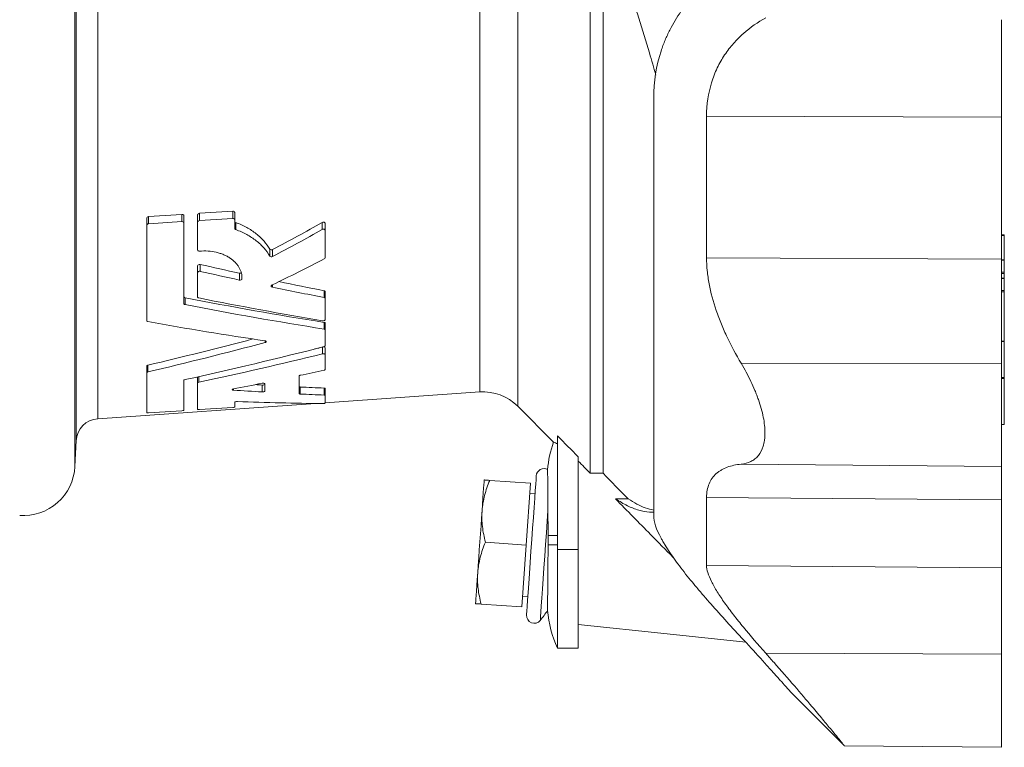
# Model space of a CAD drawing. Header units: millimetres. Extents: x 15 to 811, y -115 to 711.
# Tile 2 of 7: x 188 to 379, y -105 to 36. Entities that reach past the tile are written whole.
import ezdxf

# ---------------------------------------------------------------- set-up
doc = ezdxf.new("R2010")
doc.units = ezdxf.units.MM

msp = doc.modelspace()

# ---------------------------------------------------------------- linework, layer by layer
at = {"color": 8, "linetype": 'Continuous', "lineweight": 0}
for p, q in [((199.09, 64.83), (199.09, -50.84)), ((199.35, -45.81), (199.35, 64.83)), ((203.53, 64.83), (203.53, -41.56)), ((277.48, -36.39), (277.48, 52.8)), ((284.86, -39.15), (284.86, 50.97)), ((378.55, 16.84), (321.41, 17)), ((223.21, -3.19), (223.21, -1.8)), ((229.69, -2.78), (229.69, -1.38)), ((213.35, -3.83), (213.35, -2.44)), ((219.83, -3.41), (219.83, -2.02)), ((230.24, -4.96), (230.24, -3.58)), ((247, -4.93), (247, -3.56)), ((379.06, -6.08), (378.55, -6.08)), ((236.85, -10.09), (236.85, -8.74)), ((237.37, -10.18), (237.37, -8.83)), ((378.55, -10.66), (321.41, -10.4)), ((379.06, -10.85), (378.55, -10.85)), ((223.35, -13.03), (223.35, -11.7)), ((379.06, -13.18), (378.55, -13.18)), ((230.94, -14.72), (230.94, -13.39)), ((379.06, -13.44), (378.55, -13.44)), ((379.06, -14.4), (378.55, -14.4)), ((237.33, -16.08), (237.33, -15.64)), ((247.33, -18.1), (247.33, -16.79)), ((379.06, -16.73), (378.55, -16.73)), ((379.06, -16.99), (378.55, -16.99)), ((220.42, -19.45), (220.42, -18.13)), ((247.33, -24.21), (247.33, -22.9)), ((235.92, -26.81), (235.92, -26.48)), ((379.06, -26.55), (378.55, -26.55)), ((247.06, -29), (247.06, -27.69)), ((213.22, -32.5), (213.22, -31.2)), ((378.55, -30.85), (328.11, -30.83)), ((223.07, -34.5), (223.07, -33.41)), ((379.06, -33.59), (378.55, -33.59)), ((379.06, -33.79), (378.55, -33.79)), ((229.79, -36.02), (229.79, -35.81)), ((235.36, -36.38), (235.36, -35.04)), ((242.74, -36.78), (242.74, -35.43)), ((247.33, -36.98), (247.33, -35.62)), ((379.06, -42.65), (378.55, -42.65)), ((378.55, -50.79), (328.11, -50.36)), ((378.55, -57.25), (321.41, -56.82)), ((290.72, -64.17), (292.55, -64.17)), ((290.72, -65.97), (292.55, -65.97)), ((296.55, -66.85), (292.55, -66.85)), ((378.55, -70.44), (321.41, -69.97)), ((378.55, -87.13), (332.87, -86.95))]:
    msp.add_line(p, q, dxfattribs=at)
at = {"color": 7, "linetype": 'Continuous', "lineweight": 15}
for p, q in [((298.89, -52.13), (298.89, 49.19)), ((301.36, -52.13), (301.36, 49.19)), ((229.69, -1.38), (223.21, -1.8)), ((230.05, -3.05), (230.05, -1.66)), ((212.99, -4.15), (212.99, -2.76)), ((219.83, -2.02), (213.35, -2.44)), ((213.35, -3.83), (219.83, -3.41)), ((220.19, -3.68), (220.19, -2.3)), ((220.19, -3.68), (220.19, -19.26)), ((222.85, -3.51), (222.85, -2.12)), ((222.85, -8.88), (222.85, -3.51)), ((223.21, -3.19), (229.69, -2.78)), ((230.05, -3.05), (230.05, -4.72)), ((247.55, -5.13), (247.55, -3.76)), ((212.99, -22.59), (212.99, -4.15)), ((247.55, -5.13), (247.55, -10.4)), ((379.06, -5.94), (378.55, -5.94)), ((379.06, -10.78), (379.06, -6.08)), ((379.06, -10.8), (378.55, -10.8)), ((379.06, -13.18), (379.06, -10.85)), ((222.85, -13.3), (222.85, -11.96)), ((222.85, -17.98), (222.85, -13.3)), ((231.43, -14.48), (231.43, -13.87)), ((379.06, -14.35), (378.55, -14.35)), ((379.06, -14.33), (379.06, -13.44)), ((379.06, -16.73), (379.06, -14.4)), ((247.55, -18.29), (247.55, -16.98)), ((379.06, -26.55), (379.06, -16.99)), ((247.55, -18.29), (247.55, -22.39)), ((247.55, -24.37), (247.55, -23.07)), ((247.55, -24.37), (247.55, -27.43)), ((378.55, -26.6), (379.06, -26.6)), ((379.06, -33.59), (379.06, -26.61)), ((247.55, -29.11), (247.55, -27.81)), ((247.55, -29.11), (247.55, -32.03)), ((212.99, -32.66), (212.99, -31.35)), ((212.99, -40.38), (212.99, -32.66)), ((220.19, -34.13), (220.19, -39.92)), ((222.85, -34.63), (222.85, -33.46)), ((242.51, -33.3), (242.51, -36.7)), ((379.06, -42.65), (379.06, -33.79)), ((222.85, -39.75), (222.85, -34.63)), ((235.85, -34.78), (235.85, -36.25)), ((247.55, -37.05), (247.55, -35.69)), ((247.55, -38.48), (277.48, -36.39)), ((247.55, -37.05), (247.55, -38.53)), ((203.53, -41.56), (245.71, -38.61)), ((219.83, -40.01), (213.35, -40.43)), ((229.69, -39.38), (223.21, -39.8)), ((230.05, -38.36), (230.05, -39.29)), ((284.86, -39.15), (291.8, -46.09)), ((378.55, -42.7), (379.06, -42.7)), ((292.55, -66.85), (292.55, -44.86)), ((199.09, -50.84), (199.35, -45.81)), ((296.55, -66.85), (296.55, -48.96)), ((301.36, -52.13), (298.89, -52.13)), ((287.33, -54.05), (279.42, -53.49)), ((287.33, -54.05), (286.49, -66.02)), ((288.19, -56.11), (287.19, -56.04)), ((306.25, -57.09), (303.78, -57.09)), ((286.49, -66.02), (278.58, -65.46)), ((286.49, -66.02), (285.66, -77.99)), ((292.55, -85.97), (292.55, -66.85)), ((296.55, -85.97), (296.55, -66.85)), ((285.79, -75.99), (286.79, -76.06)), ((285.66, -77.99), (277.75, -77.43)), ((292.55, -85.97), (296.55, -85.97)), ((337.63, -94.42), (348.05, -104.84)), ((348.06, -104.9), (378.55, -105.17))]:
    msp.add_line(p, q, dxfattribs=at)
at = {"color": 7, "linetype": 'Continuous', "lineweight": 15, "flags": 128}
for points in [[(288.43, -52.62), (288.42, -52.8), (288.38, -53.35), (288.32, -54.24), (288.23, -55.46), (288.13, -56.97), (288, -58.72), (287.87, -60.68), (287.72, -62.78), (287.57, -64.97), (287.41, -67.2), (287.26, -69.39), (287.11, -71.5), (286.97, -73.45), (286.85, -75.21), (286.75, -76.71), (286.66, -77.93), (286.6, -78.82), (286.56, -79.37), (286.55, -79.55), (286.55, -79.55)], [(278.35, -53.42), (278.34, -53.52), (278.32, -53.83), (278.29, -54.33), (278.24, -55.02), (278.18, -55.89), (278.11, -56.92), (278.02, -58.1), (277.93, -59.4)], [(277.93, -59.4), (277.83, -60.81), (277.73, -62.29), (277.62, -63.83), (277.51, -65.39), (277.4, -66.95), (277.3, -68.49), (277.19, -69.97), (277.1, -71.37)], [(276.68, -77.36), (276.68, -77.26), (276.71, -76.95), (276.74, -76.45), (276.79, -75.76), (276.85, -74.89), (276.92, -73.85), (277, -72.68), (277.1, -71.37)], [(296.55, -81.42), (313.75, -83.22), (328.98, -84.82)]]:
    msp.add_lwpolyline(points, dxfattribs=at)
at = {"color": 8, "linetype": 'Continuous', "lineweight": 0, "flags": 128}
msp.add_lwpolyline([(290.7, -59.34), (290.55, -61.42), (290.4, -63.63), (290.24, -65.9), (290.08, -68.18), (289.92, -70.42), (289.77, -72.54), (289.64, -74.51), (289.51, -76.27), (289.41, -77.78), (289.32, -78.99), (289.26, -79.88), (289.22, -80.42), (289.21, -80.6)], dxfattribs=at)
at = {"color": 7, "linetype": 'Continuous', "lineweight": 15}
for centre, radius, start, end in [((278.14, -45.86), 9.5, 45, 94), ((203.84, -46.05), 4.5, 94, 177), ((311.8, -53.17), 21.25, 160.4609, 175.3371), ((189.1, -50.32), 10, 266, 357), ((289.93, -52.72), 1.5, 61.0949, 176), ((288.04, -79.66), 1.5, 176, 320.9937), ((269.76, -64.85), 25.03, 320.9937, 326.4795), ((311.8, -76.97), 21.25, 184.5591, 205.0576)]:
    msp.add_arc(centre, radius, start, end, dxfattribs=at)
for centre, major_axis, ratio, start_param, end_param in [((176.69, 58.89), (166.35, 72.02), 0.481923, 4.871867, 4.933272), ((176.42, 58.8), (168.69, 73.04), 0.481923, 4.868198, 4.928647), ((188.92, 58.85), (167.35, 72.46), 0.481923, 4.793413, 4.855709), ((238.94, 73.6), (250.07, -58.8), 0.337152, 4.729294, 4.759577), ((238.31, 73.73), (253.8, -59.68), 0.337152, 4.73269, 4.762525), ((238.94, 73.6), (250.07, -58.8), 0.337152, 4.790154, 4.824946), ((238.31, 73.73), (253.8, -59.68), 0.337152, 4.787636, 4.826934), ((212.43, 73.75), (254.53, -59.85), 0.337152, 4.822781, 4.928619), ((218.95, 73.84), (257.06, -60.44), 0.337152, 4.807505, 4.900729), ((211.8, 73.88), (258.26, -60.73), 0.337152, 4.824766, 4.929086), ((192.43, 74), (261.52, -61.49), 0.337152, 4.870805, 4.958026), ((193.06, 55.79), (257.79, 60.62), 0.337152, 4.711284, 4.790586), ((192.43, 55.65), (261.52, 61.49), 0.337152, 4.712582, 4.799804), ((211.8, 55.77), (258.26, 60.73), 0.337152, 4.666543, 4.770864), ((219.58, 55.94), (253.33, 59.57), 0.337152, 4.735574, 4.741622), ((218.95, 55.81), (257.06, 60.44), 0.337152, 4.649283, 4.742507), ((238.31, 55.93), (253.8, 59.68), 0.337152, 4.650654, 4.668711), ((238.31, 55.93), (253.8, 59.68), 0.337152, 4.599785, 4.621665), ((130.63, 74.36), (271.92, -63.94), 0.337152, 5.163552, 5.185565), ((131.26, 74.23), (268.19, -63.06), 0.337152, 5.183535, 5.188803), ((131.26, 74.23), (268.19, -63.06), 0.337152, 5.218744, 5.237595), ((130.63, 74.36), (271.92, -63.94), 0.337152, 5.215051, 5.233611), ((111.26, 74.48), (275.18, -64.7), 0.337152, 5.238363, 5.305817)]:
    msp.add_ellipse(centre, major_axis=major_axis, ratio=ratio, start_param=start_param, end_param=end_param, dxfattribs=at)
for points, knots in [([(311.59, 24.94), (311.18, 26.38), (310.12, 30.07), (308.28, 36.02), (306.1, 42.77), (304.55, 47.2), (303.78, 49.41)], [0, 0, 0, 0, 0.17352, 0.445754, 0.722875, 1, 1, 1, 1]), ([(328.17, 47.46), (325.95, 46.26), (323.84, 44.84), (321.36, 42.72), (320.87, 42.29), (319.92, 41.37), (319.45, 40.89), (318.09, 39.42), (317.23, 38.37), (315.66, 36.13), (314.93, 34.94), (313.96, 33.04), (313.66, 32.38), (313.23, 31.36), (313.1, 31.02), (312.84, 30.32), (312.72, 29.97), (311.67, 26.77), (311.17, 23.72), (311.17, 20.43)], [0, 0, 0, 0, 0.25, 0.25, 0.3125, 0.3125, 0.375, 0.375, 0.5, 0.5, 0.625, 0.625, 0.6875, 0.6875, 0.71875, 0.71875, 0.75, 0.75, 1, 1, 1, 1]), ([(321.41, 17), (321.41, 19.32), (321.74, 21.46), (322.51, 23.97), (322.68, 24.46), (323.05, 25.42), (323.25, 25.88), (323.9, 27.23), (324.38, 28.07), (325.17, 29.26), (325.45, 29.64), (326.03, 30.39), (326.33, 30.75), (327.25, 31.79), (327.89, 32.43), (329.9, 34.2), (331.34, 35.2), (332.87, 36.04)], [0, 0, 0, 0, 0.25, 0.25, 0.3125, 0.3125, 0.375, 0.375, 0.5, 0.5, 0.5625, 0.5625, 0.625, 0.625, 0.75, 0.75, 1, 1, 1, 1]), ([(378.55, 16.84), (378.55, 18.81), (378.55, 20.76), (378.55, 24.48), (378.55, 26.25), (378.55, 29.51), (378.55, 31), (378.55, 33.61), (378.55, 34.74), (378.55, 35.68)], [0, 0, 0, 0, 0.25, 0.25, 0.5, 0.5, 0.75, 0.75, 1, 1, 1, 1]), ([(311.17, -60.31), (311.17, -58.72), (311.17, -56.87), (311.17, -52.64), (311.17, -50.27), (311.17, -45.02), (311.17, -42.15), (311.17, -35.93), (311.17, -32.6), (311.17, -25.53), (311.17, -21.79), (311.17, -13.99), (311.17, -9.93), (311.17, -1.57), (311.17, 2.74), (311.17, 11.49), (311.17, 15.95), (311.17, 20.43)], [0, 0, 0, 0, 0.125, 0.125, 0.25, 0.25, 0.375, 0.375, 0.5, 0.5, 0.625, 0.625, 0.75, 0.75, 0.875, 0.875, 1, 1, 1, 1]), ([(321.41, 17), (321.41, 12.23), (321.41, 7.53), (321.41, -1.63), (321.41, -6.09), (321.41, -10.4)], [0, 0, 0, 0, 0.5, 0.5, 1, 1, 1, 1]), ([(378.55, 16.84), (378.55, 12.05), (378.55, 7.33), (378.55, -1.86), (378.55, -6.34), (378.55, -10.66)], [0, 0, 0, 0, 0.5, 0.5, 1, 1, 1, 1]), ([(223.21, -1.8), (223.11, -1.81), (223.02, -1.85), (222.89, -1.97), (222.85, -2.05), (222.85, -2.12)], [0, 0, 0, 0, 0.5, 0.5, 1, 1, 1, 1]), ([(230.05, -1.66), (230.05, -1.58), (230.02, -1.51), (229.88, -1.41), (229.79, -1.38), (229.69, -1.38)], [0, 0, 0, 0, 0.5, 0.5, 1, 1, 1, 1]), ([(213.35, -2.44), (213.25, -2.45), (213.16, -2.49), (213.03, -2.61), (212.99, -2.68), (212.99, -2.76)], [0, 0, 0, 0, 0.5, 0.5, 1, 1, 1, 1]), ([(220.19, -2.3), (220.19, -2.22), (220.16, -2.15), (220.03, -2.04), (219.93, -2.02), (219.83, -2.02)], [0, 0, 0, 0, 0.5, 0.5, 1, 1, 1, 1]), ([(219.83, -3.41), (219.93, -3.41), (220.03, -3.43), (220.16, -3.54), (220.19, -3.61), (220.19, -3.68)], [0, 0, 0, 0, 0.5, 0.5, 1, 1, 1, 1]), ([(222.85, -3.51), (222.85, -3.44), (222.89, -3.36), (223.02, -3.24), (223.11, -3.2), (223.21, -3.19)], [0, 0, 0, 0, 0.5, 0.5, 1, 1, 1, 1]), ([(229.69, -2.78), (229.79, -2.77), (229.88, -2.8), (230.01, -2.9), (230.05, -2.97), (230.05, -3.05)], [0, 0, 0, 0, 0.5, 0.5, 1, 1, 1, 1]), ([(236.85, -8.74), (236.53, -8.19), (236.15, -7.67), (235.27, -6.67), (234.76, -6.19), (233.63, -5.3), (233.02, -4.9), (231.7, -4.17), (231, -3.85), (230.24, -3.58)], [0, 0, 0, 0, 0.25, 0.25, 0.5, 0.5, 0.75, 0.75, 1, 1, 1, 1]), ([(247.55, -3.76), (247.55, -3.71), (247.54, -3.66), (247.47, -3.58), (247.43, -3.55), (247.31, -3.5), (247.25, -3.5), (247.12, -3.51), (247.05, -3.53), (247, -3.56)], [0, 0, 0, 0, 0.25, 0.25, 0.5, 0.5, 0.75, 0.75, 1, 1, 1, 1]), ([(212.99, -4.15), (212.99, -4.07), (213.03, -4), (213.16, -3.88), (213.25, -3.84), (213.35, -3.83)], [0, 0, 0, 0, 0.5, 0.5, 1, 1, 1, 1]), ([(230.05, -4.72), (230.05, -4.77), (230.07, -4.82), (230.13, -4.9), (230.18, -4.94), (230.24, -4.96)], [0, 0, 0, 0, 0.5, 0.5, 1, 1, 1, 1]), ([(230.24, -4.96), (231, -5.23), (231.7, -5.55), (232.69, -6.09), (233.01, -6.28), (233.63, -6.68), (233.92, -6.89), (234.77, -7.56), (235.27, -8.03), (236.15, -9.02), (236.53, -9.54), (236.85, -10.09)], [0, 0, 0, 0, 0.25, 0.25, 0.375, 0.375, 0.5, 0.5, 0.75, 0.75, 1, 1, 1, 1]), ([(247, -4.93), (247.05, -4.9), (247.12, -4.88), (247.25, -4.87), (247.31, -4.88), (247.43, -4.92), (247.47, -4.95), (247.54, -5.04), (247.55, -5.08), (247.55, -5.13)], [0, 0, 0, 0, 0.25, 0.25, 0.5, 0.5, 0.75, 0.75, 1, 1, 1, 1]), ([(379.06, -5.94), (379.06, -5.94), (379.06, -5.94), (379.06, -5.97), (379.06, -6), (379.06, -6.04), (379.06, -6.07), (379.06, -6.08)], [0, 0, 0, 0, 0.209627, 0.42678, 0.634993, 0.827361, 1, 1, 1, 1]), ([(223.22, -9.13), (223.13, -9.13), (223.03, -9.11), (222.89, -9.02), (222.85, -8.95), (222.85, -8.88)], [0, 0, 0, 0, 0.5, 0.5, 1, 1, 1, 1]), ([(231.43, -14.48), (231.44, -14.3), (231.44, -14.11), (231.41, -13.75), (231.38, -13.57), (231.25, -13.02), (231.1, -12.67), (230.82, -12.16), (230.71, -11.99), (230.46, -11.66), (230.32, -11.5), (229.88, -11.04), (229.55, -10.75), (228.98, -10.37), (228.77, -10.24), (228.35, -10.01), (227.91, -9.8), (227.44, -9.63), (226.96, -9.47), (226.71, -9.4), (225.94, -9.22), (225.41, -9.14), (224.33, -9.07), (223.78, -9.08), (223.22, -9.13)], [0, 0, 0, 0, 0.0625, 0.0625, 0.125, 0.125, 0.25, 0.25, 0.3125, 0.3125, 0.375, 0.375, 0.5, 0.5, 0.5625, 0.5625, 0.625, 0.6875, 0.6875, 0.75, 0.75, 0.875, 0.875, 1, 1, 1, 1]), ([(237.37, -8.83), (237.29, -8.88), (237.17, -8.89), (236.97, -8.86), (236.89, -8.81), (236.85, -8.74)], [0, 0, 0, 0, 0.5, 0.5, 1, 1, 1, 1]), ([(236.85, -10.09), (236.89, -10.16), (236.97, -10.21), (237.17, -10.24), (237.29, -10.22), (237.37, -10.18)], [0, 0, 0, 0, 0.5, 0.5, 1, 1, 1, 1]), ([(328.11, -30.83), (327.13, -29.18), (326.23, -27.5), (325.01, -24.96), (324.63, -24.11), (324.1, -22.81), (323.92, -22.38), (323.6, -21.51), (323.44, -21.07), (322.69, -18.89), (322.22, -17.16), (321.74, -14.6), (321.62, -13.75), (321.46, -12.05), (321.41, -11.22), (321.41, -10.4)], [0, 0, 0, 0, 0.25, 0.25, 0.375, 0.375, 0.4375, 0.4375, 0.5, 0.5, 0.75, 0.75, 0.875, 0.875, 1, 1, 1, 1]), ([(378.55, -30.85), (378.55, -29.09), (378.55, -27.32), (378.55, -23.81), (378.55, -22.07), (378.55, -18.65), (378.55, -16.98), (378.55, -13.73), (378.55, -12.16), (378.55, -10.66)], [0, 0, 0, 0, 0.25, 0.25, 0.5, 0.5, 0.75, 0.75, 1, 1, 1, 1]), ([(379.06, -10.8), (379.06, -10.8), (379.06, -10.8), (379.06, -10.81), (379.06, -10.84), (379.06, -10.85)], [0, 0, 0, 0, 0.125176, 0.579608, 1, 1, 1, 1]), ([(223.35, -11.7), (223.24, -11.67), (223.11, -11.69), (222.91, -11.8), (222.85, -11.88), (222.85, -11.96)], [0, 0, 0, 0, 0.5, 0.5, 1, 1, 1, 1]), ([(222.85, -13.3), (222.85, -13.22), (222.91, -13.13), (223.1, -13.03), (223.24, -13.01), (223.35, -13.03)], [0, 0, 0, 0, 0.5, 0.5, 1, 1, 1, 1]), ([(231.29, -13.34), (231.27, -13.35), (231.23, -13.38), (231.14, -13.4), (231.03, -13.41), (230.96, -13.4), (230.94, -13.39)], [0, 0, 0, 0, 0.1260097, 0.4592678, 0.7851141, 1, 1, 1, 1]), ([(379.06, -13.18), (379.06, -13.22), (379.06, -13.26), (379.06, -13.37), (379.06, -13.41), (379.06, -13.44)], [0, 0, 0, 0, 0.5, 0.5, 1, 1, 1, 1]), ([(230.94, -14.72), (231.05, -14.75), (231.17, -14.73), (231.37, -14.63), (231.43, -14.56), (231.43, -14.48)], [0, 0, 0, 0, 0.5, 0.5, 1, 1, 1, 1]), ([(379.06, -14.35), (379.06, -14.35), (379.06, -14.34), (379.06, -14.36), (379.06, -14.39), (379.06, -14.4)], [0, 0, 0, 0, 0.125179, 0.579639, 1, 1, 1, 1]), ([(237.27, -15.67), (237.22, -15.7), (237.17, -15.73), (237.11, -15.81), (237.1, -15.86), (237.11, -15.94), (237.14, -15.98), (237.21, -16.05), (237.27, -16.07), (237.33, -16.08)], [0, 0, 0, 0, 0.25, 0.25, 0.5, 0.5, 0.75, 0.75, 1, 1, 1, 1]), ([(247.55, -16.98), (247.55, -16.93), (247.53, -16.89), (247.45, -16.82), (247.4, -16.8), (247.33, -16.79)], [0, 0, 0, 0, 0.5, 0.5, 1, 1, 1, 1]), ([(379.06, -16.73), (379.06, -16.76), (379.06, -16.81), (379.06, -16.91), (379.06, -16.96), (379.06, -16.99)], [0, 0, 0, 0, 0.5, 0.5, 1, 1, 1, 1]), ([(220.42, -18.13), (220.35, -18.12), (220.29, -18.1), (220.21, -18.03), (220.19, -17.98), (220.19, -17.94)], [0, 0, 0, 0, 0.5, 0.5, 1, 1, 1, 1]), ([(223.07, -18.17), (223.01, -18.16), (222.95, -18.13), (222.87, -18.06), (222.85, -18.02), (222.85, -17.98)], [0, 0, 0, 0, 0.5, 0.5, 1, 1, 1, 1]), ([(247.33, -18.1), (247.4, -18.11), (247.45, -18.14), (247.53, -18.21), (247.55, -18.25), (247.55, -18.29)], [0, 0, 0, 0, 0.5, 0.5, 1, 1, 1, 1]), ([(220.19, -19.26), (220.19, -19.3), (220.21, -19.34), (220.29, -19.41), (220.35, -19.44), (220.42, -19.45)], [0, 0, 0, 0, 0.5, 0.5, 1, 1, 1, 1]), ([(213.22, -22.77), (213.15, -22.76), (213.09, -22.73), (213.01, -22.67), (212.99, -22.63), (212.99, -22.59)], [0, 0, 0, 0, 0.5, 0.5, 1, 1, 1, 1]), ([(247.55, -22.39), (247.55, -22.46), (247.49, -22.53), (247.3, -22.61), (247.17, -22.63), (247.06, -22.61)], [0, 0, 0, 0, 0.5, 0.5, 1, 1, 1, 1]), ([(247.55, -23.07), (247.55, -23.03), (247.53, -22.99), (247.45, -22.94), (247.4, -22.92), (247.33, -22.9)], [0, 0, 0, 0, 0.5, 0.5, 1, 1, 1, 1]), ([(247.33, -24.21), (247.4, -24.22), (247.45, -24.24), (247.53, -24.3), (247.55, -24.33), (247.55, -24.37)], [0, 0, 0, 0, 0.5, 0.5, 1, 1, 1, 1]), ([(235.92, -26.81), (235.98, -26.79), (236.04, -26.77), (236.12, -26.7), (236.14, -26.67), (236.14, -26.6), (236.12, -26.56), (236.04, -26.51), (235.98, -26.49), (235.92, -26.48)], [0, 0, 0, 0, 0.25, 0.25, 0.5, 0.5, 0.75, 0.75, 1, 1, 1, 1]), ([(379.06, -26.55), (379.06, -26.56), (379.06, -26.58), (379.06, -26.6), (379.06, -26.6), (379.06, -26.6)], [0, 0, 0, 0, 0.412096, 0.842448, 1, 1, 1, 1]), ([(247.55, -27.81), (247.55, -27.76), (247.49, -27.71), (247.3, -27.66), (247.17, -27.66), (247.06, -27.69)], [0, 0, 0, 0, 0.5, 0.5, 1, 1, 1, 1]), ([(247.55, -27.43), (247.55, -27.47), (247.53, -27.5), (247.45, -27.56), (247.4, -27.59), (247.33, -27.61)], [0, 0, 0, 0, 0.5, 0.5, 1, 1, 1, 1]), ([(247.06, -29), (247.17, -28.97), (247.3, -28.97), (247.49, -29.01), (247.55, -29.06), (247.55, -29.11)], [0, 0, 0, 0, 0.5, 0.5, 1, 1, 1, 1]), ([(213.22, -31.2), (213.15, -31.21), (213.09, -31.24), (213.01, -31.29), (212.99, -31.32), (212.99, -31.35)], [0, 0, 0, 0, 0.5, 0.5, 1, 1, 1, 1]), ([(247.55, -32.03), (247.55, -32.05), (247.53, -32.08), (247.45, -32.13), (247.4, -32.15), (247.33, -32.17)], [0, 0, 0, 0, 0.5, 0.5, 1, 1, 1, 1]), ([(328.11, -50.36), (328.79, -50.29), (329.41, -50.12), (330.25, -49.71), (330.51, -49.55), (330.88, -49.26), (331, -49.15), (331.23, -48.93), (331.34, -48.81), (331.84, -48.19), (332.16, -47.58), (332.43, -46.66), (332.48, -46.47), (332.56, -46.07), (332.6, -45.87), (332.68, -45.23), (332.71, -44.79), (332.71, -43.85), (332.69, -43.36), (332.58, -42.34), (332.5, -41.8), (332.17, -40.17), (331.86, -39.03), (331.34, -37.57), (331.24, -37.27), (331.01, -36.68), (330.89, -36.39), (330.53, -35.51), (330.26, -34.92), (329.42, -33.16), (328.79, -31.98), (328.11, -30.83)], [0, 0, 0, 0, 0.125, 0.125, 0.1875, 0.1875, 0.21875, 0.21875, 0.25, 0.25, 0.375, 0.375, 0.40625, 0.40625, 0.4375, 0.4375, 0.5, 0.5, 0.5625, 0.5625, 0.625, 0.625, 0.75, 0.75, 0.78125, 0.78125, 0.8125, 0.8125, 0.875, 0.875, 1, 1, 1, 1]), ([(378.55, -30.85), (378.55, -32.03), (378.55, -33.23), (378.55, -35.65), (378.55, -36.86), (378.55, -39.23), (378.55, -40.39), (378.55, -42.59), (378.55, -43.63), (378.55, -45.53), (378.55, -46.39), (378.55, -47.88), (378.55, -48.52), (378.55, -49.56), (378.55, -49.97), (378.55, -50.54), (378.55, -50.72), (378.55, -50.79)], [0, 0, 0, 0, 0.125, 0.125, 0.25, 0.25, 0.375, 0.375, 0.5, 0.5, 0.625, 0.625, 0.75, 0.75, 0.875, 0.875, 1, 1, 1, 1]), ([(212.99, -32.66), (212.99, -32.63), (213.01, -32.6), (213.09, -32.54), (213.15, -32.52), (213.22, -32.5)], [0, 0, 0, 0, 0.5, 0.5, 1, 1, 1, 1]), ([(220.42, -34), (220.35, -34.01), (220.29, -34.03), (220.21, -34.08), (220.19, -34.11), (220.19, -34.13)], [0, 0, 0, 0, 0.5, 0.5, 1, 1, 1, 1]), ([(242.74, -33.16), (242.67, -33.18), (242.61, -33.2), (242.53, -33.24), (242.51, -33.27), (242.51, -33.3)], [0, 0, 0, 0, 0.5, 0.5, 1, 1, 1, 1]), ([(379.06, -33.59), (379.06, -33.62), (379.06, -33.66), (379.06, -33.74), (379.06, -33.77), (379.06, -33.79)], [0, 0, 0, 0, 0.5, 0.5, 1, 1, 1, 1]), ([(222.85, -34.63), (222.85, -34.6), (222.87, -34.58), (222.95, -34.53), (223.01, -34.51), (223.07, -34.5)], [0, 0, 0, 0, 0.5, 0.5, 1, 1, 1, 1]), ([(229.79, -36.02), (229.72, -36.01), (229.66, -36), (229.59, -35.97), (229.56, -35.95), (229.56, -35.91), (229.58, -35.88), (229.66, -35.84), (229.72, -35.82), (229.79, -35.81)], [0, 0, 0, 0, 0.25, 0.25, 0.5, 0.5, 0.75, 0.75, 1, 1, 1, 1]), ([(235.36, -34.7), (235.47, -34.67), (235.6, -34.67), (235.79, -34.71), (235.85, -34.74), (235.85, -34.78)], [0, 0, 0, 0, 0.5, 0.5, 1, 1, 1, 1]), ([(235.36, -35.04), (235.47, -35.05), (235.6, -35.03), (235.79, -34.98), (235.85, -34.95), (235.85, -34.91)], [0, 0, 0, 0, 0.5, 0.5, 1, 1, 1, 1]), ([(242.74, -35.43), (242.67, -35.42), (242.61, -35.42), (242.53, -35.39), (242.51, -35.37), (242.51, -35.35)], [0, 0, 0, 0, 0.5, 0.5, 1, 1, 1, 1]), ([(247.55, -35.69), (247.55, -35.67), (247.53, -35.66), (247.45, -35.63), (247.4, -35.62), (247.33, -35.62)], [0, 0, 0, 0, 0.5, 0.5, 1, 1, 1, 1]), ([(235.85, -36.25), (235.85, -36.28), (235.79, -36.32), (235.65, -36.36), (235.59, -36.37), (235.47, -36.38), (235.41, -36.38), (235.36, -36.38)], [0, 0, 0, 0, 0.5, 0.5, 0.75, 0.75, 1, 1, 1, 1]), ([(242.51, -36.7), (242.51, -36.72), (242.53, -36.74), (242.61, -36.76), (242.67, -36.77), (242.74, -36.78)], [0, 0, 0, 0, 0.5, 0.5, 1, 1, 1, 1]), ([(247.33, -36.98), (247.4, -36.98), (247.45, -36.99), (247.53, -37.01), (247.55, -37.03), (247.55, -37.05)], [0, 0, 0, 0, 0.5, 0.5, 1, 1, 1, 1]), ([(220.19, -39.92), (220.19, -39.94), (220.16, -39.96), (220.03, -39.99), (219.93, -40.01), (219.83, -40.01)], [0, 0, 0, 0, 0.5, 0.5, 1, 1, 1, 1]), ([(223.21, -39.8), (223.11, -39.8), (223.02, -39.8), (222.89, -39.78), (222.85, -39.77), (222.85, -39.75)], [0, 0, 0, 0, 0.5, 0.5, 1, 1, 1, 1]), ([(230.05, -39.29), (230.05, -39.31), (230.01, -39.33), (229.88, -39.36), (229.79, -39.38), (229.69, -39.38)], [0, 0, 0, 0, 0.5, 0.5, 1, 1, 1, 1]), ([(230.55, -38.24), (230.44, -38.24), (230.31, -38.25), (230.11, -38.3), (230.05, -38.33), (230.05, -38.36)], [0, 0, 0, 0, 0.5, 0.5, 1, 1, 1, 1]), ([(247.55, -38.53), (247.55, -38.55), (247.5, -38.57), (247.35, -38.6), (247.29, -38.61), (247.17, -38.62), (247.11, -38.62), (247.06, -38.62)], [0, 0, 0, 0, 0.5, 0.5, 0.75, 0.75, 1, 1, 1, 1]), ([(213.35, -40.43), (213.26, -40.44), (213.16, -40.43), (213.03, -40.42), (212.99, -40.4), (212.99, -40.38)], [0, 0, 0, 0, 0.5, 0.5, 1, 1, 1, 1]), ([(379.06, -42.65), (379.06, -42.66), (379.06, -42.69), (379.06, -42.7), (379.06, -42.7)], [0, 0, 0, 0, 0.540728, 1, 1, 1, 1]), ([(291.81, -46.08), (291.81, -46.08), (291.81, -46.08), (292.07, -46.2), (292.42, -46.38), (292.55, -46.45)], [0, 0, 0, 0, 0.286045, 0.722518, 1, 1, 1, 1]), ([(290.63, -51.44), (290.63, -51.44), (290.63, -51.43), (290.63, -51.87), (290.64, -52.69), (290.65, -53.91), (290.67, -55.44), (290.68, -57.25), (290.69, -58.61), (290.7, -59.34), (290.7, -59.34)], [0, 0, 0, 0, 0.094166, 0.245205, 0.40068, 0.550535, 0.705036, 0.849582, 0.999028, 1, 1, 1, 1]), ([(328.11, -50.36), (327.13, -50.45), (326.23, -50.65), (325.01, -51.1), (324.63, -51.27), (324.1, -51.58), (323.92, -51.69), (323.6, -51.93), (323.44, -52.05), (322.69, -52.72), (322.22, -53.37), (321.74, -54.52), (321.62, -54.94), (321.46, -55.84), (321.41, -56.32), (321.41, -56.82)], [0, 0, 0, 0, 0.25, 0.25, 0.375, 0.375, 0.4375, 0.4375, 0.5, 0.5, 0.75, 0.75, 0.875, 0.875, 1, 1, 1, 1]), ([(378.55, -50.79), (378.55, -50.91), (378.55, -51.13), (378.55, -51.79), (378.55, -52.23), (378.55, -53.33), (378.55, -53.98), (378.55, -55.47), (378.55, -56.32), (378.55, -57.25)], [0, 0, 0, 0, 0.25, 0.25, 0.5, 0.5, 0.75, 0.75, 1, 1, 1, 1]), ([(277.93, -59.4), (277.97, -58.9), (278.03, -58.39), (278.2, -57.38), (278.3, -56.89), (278.69, -55.41), (279.03, -54.45), (279.42, -53.49)], [0, 0, 0, 0, 0.25, 0.25, 0.5, 0.5, 1, 1, 1, 1]), ([(278.35, -53.42), (278.35, -53.42), (278.38, -53.42), (278.47, -53.43), (278.55, -53.43), (278.83, -53.45), (279.1, -53.47), (279.42, -53.49)], [0, 0, 0, 0, 0.25, 0.25, 0.5, 0.5, 1, 1, 1, 1]), ([(314.97, -68.43), (313.51, -66.94), (309.77, -63.17), (306.04, -59.39), (303.78, -57.09)], [0, 0, 0, 0, 0.392252, 1, 1, 1, 1]), ([(311.04, -59.62), (310.81, -59.64), (309.93, -59.69), (308.28, -59.3), (306.1, -58.5), (304.55, -57.56), (303.78, -57.09)], [0, 0, 0, 0, 0.105503, 0.400141, 0.700068, 1, 1, 1, 1]), ([(306.25, -57.09), (307.37, -57.78), (309.08, -58.82), (310.63, -59.14), (311.17, -59.25)], [0, 0, 0, 0, 0.652947, 1, 1, 1, 1]), ([(321.41, -69.97), (321.41, -68.28), (321.41, -66.32), (321.41, -61.93), (321.41, -59.49), (321.41, -56.82)], [0, 0, 0, 0, 0.5, 0.5, 1, 1, 1, 1]), ([(378.55, -70.44), (378.55, -68.74), (378.55, -66.78), (378.55, -62.37), (378.55, -59.92), (378.55, -57.25)], [0, 0, 0, 0, 0.5, 0.5, 1, 1, 1, 1]), ([(278.58, -65.46), (278.33, -64.46), (278.13, -63.46), (277.89, -61.44), (277.86, -60.42), (277.93, -59.4)], [0, 0, 0, 0, 0.5, 0.5, 1, 1, 1, 1]), ([(290.7, -59.34), (290.7, -60.1), (290.7, -60.88), (290.71, -62.1), (290.71, -62.51), (290.72, -63.34), (290.72, -63.76), (290.72, -64.17)], [0, 0, 0, 0, 0.5, 0.5, 0.75, 0.75, 1, 1, 1, 1]), ([(328.17, -83.95), (325.95, -81.58), (323.84, -79.26), (321.36, -76.43), (320.87, -75.86), (319.92, -74.75), (319.45, -74.19), (318.09, -72.55), (317.23, -71.48), (315.66, -69.42), (314.93, -68.42), (313.96, -66.97), (313.66, -66.5), (313.23, -65.8), (313.1, -65.57), (312.84, -65.12), (312.72, -64.9), (311.67, -62.95), (311.17, -61.48), (311.17, -60.31)], [0, 0, 0, 0, 0.25, 0.25, 0.3125, 0.3125, 0.375, 0.375, 0.5, 0.5, 0.625, 0.625, 0.6875, 0.6875, 0.71875, 0.71875, 0.75, 0.75, 1, 1, 1, 1]), ([(277.1, -71.37), (277.13, -70.87), (277.19, -70.36), (277.36, -69.35), (277.47, -68.86), (277.85, -67.38), (278.19, -66.42), (278.58, -65.46)], [0, 0, 0, 0, 0.25, 0.25, 0.5, 0.5, 1, 1, 1, 1]), ([(290.62, -78.66), (290.62, -78.67), (290.62, -78.73), (290.62, -78.49), (290.63, -77.91), (290.63, -76.93), (290.64, -75.61), (290.65, -74), (290.67, -72.11), (290.69, -69.5), (290.71, -67.35), (290.72, -65.97)], [0, 0, 0, 0, 0.008401, 0.122627, 0.233713, 0.348025, 0.459025, 0.573255, 0.68406, 0.798089, 1, 1, 1, 1]), ([(321.41, -69.97), (321.41, -70.79), (321.74, -71.83), (322.51, -73.38), (322.68, -73.7), (323.05, -74.37), (323.25, -74.71), (323.9, -75.74), (324.38, -76.47), (325.17, -77.59), (325.45, -77.97), (326.03, -78.74), (326.33, -79.14), (327.25, -80.32), (327.89, -81.13), (329.9, -83.57), (331.34, -85.24), (332.87, -86.95)], [0, 0, 0, 0, 0.25, 0.25, 0.3125, 0.3125, 0.375, 0.375, 0.5, 0.5, 0.5625, 0.5625, 0.625, 0.625, 0.75, 0.75, 1, 1, 1, 1]), ([(378.55, -70.44), (378.55, -71.14), (378.55, -72.04), (378.55, -74.23), (378.55, -75.51), (378.55, -78.39), (378.55, -80), (378.55, -83.42), (378.55, -85.25), (378.55, -87.13)], [0, 0, 0, 0, 0.25, 0.25, 0.5, 0.5, 0.75, 0.75, 1, 1, 1, 1]), ([(277.75, -77.43), (277.49, -76.43), (277.29, -75.43), (277.06, -73.41), (277.02, -72.39), (277.1, -71.37)], [0, 0, 0, 0, 0.5, 0.5, 1, 1, 1, 1]), ([(276.68, -77.36), (276.68, -77.36), (276.7, -77.36), (276.8, -77.37), (276.87, -77.37), (277.15, -77.39), (277.42, -77.41), (277.75, -77.43)], [0, 0, 0, 0, 0.25, 0.25, 0.5, 0.5, 1, 1, 1, 1]), ([(337.63, -94.42), (337.63, -94.42), (337.57, -94.35), (337.37, -94.13), (337.3, -94.03), (337.1, -93.82), (336.99, -93.69), (336.62, -93.27), (336.32, -92.92), (335.79, -92.33), (335.6, -92.12), (335.2, -91.67), (334.99, -91.43), (334.34, -90.7), (333.87, -90.17), (333.11, -89.33), (332.85, -89.04), (332.31, -88.45), (332.04, -88.15), (330.65, -86.62), (329.45, -85.32), (328.17, -83.95)], [0, 0, 0, 0, 0.125, 0.125, 0.1875, 0.1875, 0.25, 0.25, 0.375, 0.375, 0.4375, 0.4375, 0.5, 0.5, 0.625, 0.625, 0.6875, 0.6875, 0.75, 0.75, 1, 1, 1, 1]), ([(348.06, -104.83), (348.07, -104.85), (348.13, -104.92), (347.72, -104.42), (346.88, -103.38), (345.6, -101.82), (343.92, -99.79), (341.57, -96.98), (338.44, -93.3), (335.34, -89.73), (333.4, -87.55), (332.87, -86.95)], [0, 0, 0, 0, 0.039524, 0.15394, 0.259183, 0.367062, 0.481066, 0.59749, 0.763519, 0.934324, 1, 1, 1, 1]), ([(378.55, -87.13), (378.55, -88.21), (378.55, -89.31), (378.55, -91.48), (378.55, -92.56), (378.55, -94.68), (378.55, -95.71), (378.55, -97.67), (378.55, -98.61), (378.55, -100.34), (378.55, -101.14), (378.55, -102.54), (378.55, -103.15), (378.55, -104.14), (378.55, -104.52), (378.55, -105.04), (378.55, -105.17), (378.55, -105.17)], [0, 0, 0, 0, 0.125, 0.125, 0.25, 0.25, 0.375, 0.375, 0.5, 0.5, 0.625, 0.625, 0.75, 0.75, 0.875, 0.875, 1, 1, 1, 1])]:
    msp.add_open_spline(points, degree=3, knots=knots, dxfattribs=at)
for points in [[(247.55, -10.4), (247.55, -10.48), (247.49, -10.57), (247.39, -10.62)], [(296.55, -48.96), (295.22, -47.59), (293.89, -46.23), (292.55, -44.86)], [(298.89, -52.13), (298.11, -51.34), (297.33, -50.55), (296.55, -49.76)], [(306.25, -57.09), (304.62, -55.44), (302.99, -53.79), (301.36, -52.13)], [(290.72, -64.17), (290.72, -64.77), (290.72, -65.37), (290.72, -65.97)]]:
    msp.add_open_spline(points, degree=3, dxfattribs=at)

doc.saveas('drawing.dxf')
